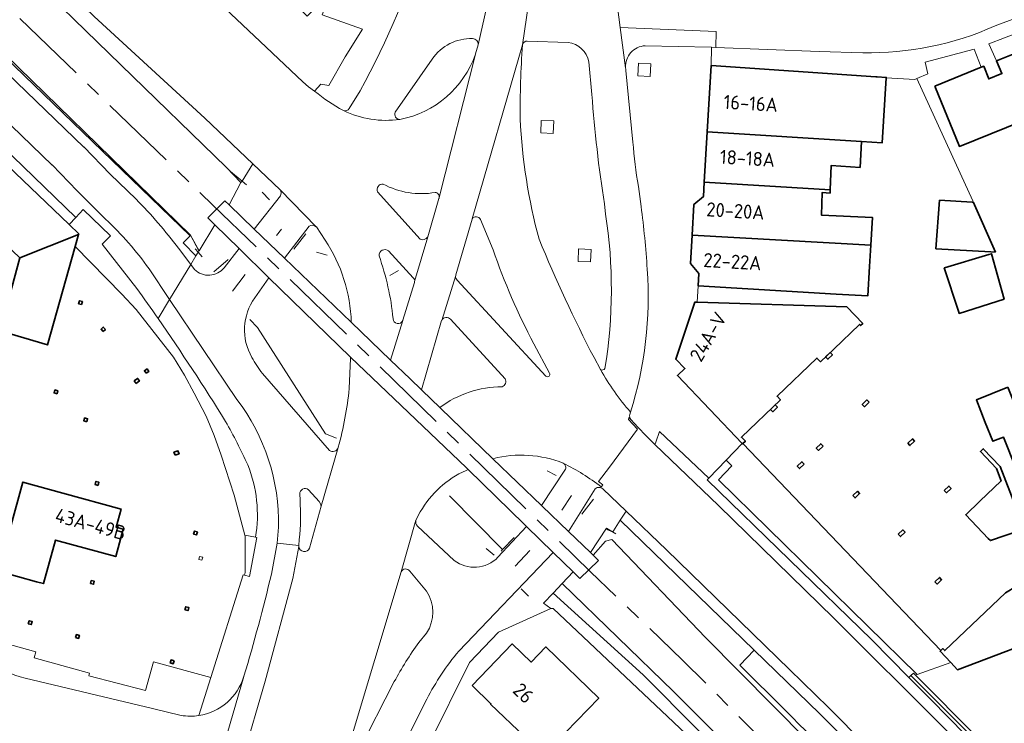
# Model space of a CAD drawing. Extents: x 152761 to 155748, y 459947 to 462743.
# Tile 243 of 256: x 154744 to 154838, y 462276 to 462343. Entities that reach past the tile are written whole.
import ezdxf
from ezdxf.enums import TextEntityAlignment as Align

# ---------------------------------------------------------------- set-up
doc = ezdxf.new("R2010")
doc.units = 0
doc.header["$LTSCALE"] = 0.75
doc.linetypes.add('AM-AS', pattern=[16, 10, -2, 2, -2])
for name, color, linetype, lineweight in [('B-RO-AM-AS_SPOOR-G', 251, 'AM-AS', 18), ('B-RO-BV-GELEIDECONSTRUCTIE-G', 251, 'CONTINUOUS', 18), ('B-RO-GR-BEPLANTING_CULTUUR_BODEMBEDEKKER-GV', 251, 'CONTINUOUS', 18), ('B-RO-GR-BEPLANTING_CULTUUR_HEESTERS-GV', 251, 'CONTINUOUS', 18), ('B-RO-GR-GRAS-GV', 251, 'CONTINUOUS', 13), ('B-RO-GR-GROENVOORZIENING-GV', 251, 'CONTINUOUS', 18), ('B-RO-GR-HAAG-GV', 251, 'CONTINUOUS', 13), ('B-RO-IE-TERREINAFSCHEIDING_KUNSTMATIG_HEKWERK-G', 251, 'IE-TERREINAFSCHEIDING-KUNSTMATIG', 18), ('B-RO-IE-TERREINAFSCHEIDING_KUNSTMATIG_MUUR-G', 251, 'IE-TERREINAFSCHEIDING-KUNSTMATIG-DICHT', 18), ('B-RO-IE-TERREINAFSCHEIDING_KUNSTMATIG_MUUR-GV', 251, 'CONTINUOUS', 18), ('B-RO-OG-BEBOUWING-GV', 6, 'CONTINUOUS', 35), ('B-RO-OG-BEBOUWING-T18', 1, 'CONTINUOUS', 18), ('B-RO-OG-TERREIN_ONBEGROEID-GV', 251, 'CONTINUOUS', 18), ('B-RO-VH-VERHARDING_ASFALT-GV', 251, 'CONTINUOUS', 18), ('B-RO-VH-VERHARDING_BETONSTRAATSTEEN-GV', 251, 'CONTINUOUS', 18), ('B-RO-VH-VERHARDING_GESLOTEN-GV', 251, 'CONTINUOUS', 18), ('B-RO-VH-VERHARDING_HALFVERHARDING-GV', 251, 'CONTINUOUS', 18), ('B-RO-VH-VERHARDING_STRAATBAKSTEEN-GV', 251, 'CONTINUOUS', 18), ('B-RO-VH-VERHARDING_TEGEL-GV', 251, 'CONTINUOUS', 18)]:
    doc.layers.add(name, color=color, linetype=linetype, lineweight=lineweight)
doc.styles.add('NLCS-ISO-M200-T18', font='NLCS-ISO.ttf', dxfattribs={"height": 0.36})
doc.linetypes.add('IE-TERREINAFSCHEIDING-KUNSTMATIG', pattern='A,4,[82,NLCS.SHX,S=0.75,R=90,X=0,Y=0],4,-2', length=10)
doc.linetypes.add('IE-TERREINAFSCHEIDING-KUNSTMATIG-DICHT', pattern='A,8,-1,[82,NLCS.SHX,S=0.75,R=90,X=0,Y=0],-1', length=10)

msp = doc.modelspace()

# ---------------------------------------------------------------- linework, layer by layer
at = {"layer": 'B-RO-AM-AS_SPOOR-G', "flags": 128}
msp.add_lwpolyline([(155681.987, 461195.763), (155672.897, 461211.998), (155658.384, 461238), (155648.351, 461255.973), (155631.803, 461285.539), (155617.005, 461312.012), (155604.143, 461335.108), (155586.106, 461367.342), (155573.02, 461390.792), (155559.991, 461413.975), (155544.73, 461441.297), (155529.591, 461468.574), (155516.181, 461492.539), (155500.425, 461520.67), (155487.311, 461544.201), (155472.908, 461569.975), (155459.676, 461593.56), (155452.428, 461606.124), (155446.443, 461616.221), (155440.009, 461626.758), (155432.431, 461638.783), (155427.999, 461645.62), (155419.637, 461658.231), (155411.687, 461669.817), (155404.43, 461680.083), (155396.489, 461691.108), (155386.222, 461704.969), (155375.934, 461718.105), (155367.385, 461728.826), (155358.538, 461739.712), (155349.636, 461750.151), (155339.349, 461762.035), (155326.593, 461776.143), (155315.623, 461787.804), (155302.965, 461800.863), (155286.683, 461817.004), (155279.088, 461824.405), (155265.87, 461837.192), (155251.91, 461850.736), (155235.055, 461867.015), (155223.768, 461877.851), (155210.731, 461890.47), (155196.665, 461904.045), (155180.515, 461919.578), (155162.215, 461937.301), (155146.061, 461952.951), (155129.233, 461969.126), (155112.429, 461985.449), (155089.419, 462007.664), (155069.182, 462027.224), (155049.179, 462046.54), (155031.327, 462063.779), (155013.24, 462081.298), (154991.538, 462102.251), (154971.216, 462121.853), (154947.336, 462145.018), (154926.087, 462165.465), (154903.331, 462187.394), (154885.668, 462204.449), (154866.26, 462223.265), (154854.532, 462234.618), (154837.057, 462251.563), (154828.307, 462260.46), (154819.869, 462269.224), (154807.197, 462281.919), (154798.331, 462290.411), (154775.258, 462312.873), (154762.216, 462325.461), (154742.643, 462344.37), (154723.927, 462362.402), (154710.544, 462375.359), (154692.99, 462392.257), (154675.511, 462409.117), (154657.482, 462426.5), (154637.826, 462445.435), (154617.093, 462465.509), (154594.11, 462487.696), (154586.212, 462495.316)], dxfattribs=at)
at = {"layer": 'B-RO-BV-GELEIDECONSTRUCTIE-G', "flags": 128}
for points in [[(154764.682, 462328.046), (154764.995, 462327.785)], [(154764.995, 462327.785), (154765.413, 462327.437)], [(154767.611, 462325.991), (154766.916, 462326.729)], [(154768.773, 462323.193), (154768.277, 462322.567)], [(154771.11, 462322.74), (154769.962, 462321.274)], [(154760.491, 462321.296), (154760.775, 462320.97)], [(154760.775, 462320.97), (154761.149, 462320.539)], [(154773.147, 462320.68), (154772.121, 462320.989)], [(154762.286, 462319.086), (154763.647, 462320.275)], [(154765.29, 462318.83), (154764.055, 462317.26)], [(154779.977, 462319.208), (154779.152, 462318.74)], [(154765.718, 462314.533), (154766.48, 462313.772)], [(154772.992, 462303.579), (154774.02, 462303.166)], [(154795.083, 462299.593), (154794.219, 462300.052)], [(154784.849, 462297.632), (154789.956, 462292.511)], [(154796.556, 462297.663), (154795.636, 462296.263)], [(154797.554, 462295.874), (154798.663, 462297.34)], [(154799.926, 462294.423), (154800.497, 462294.182)], [(154789.956, 462292.511), (154791.044, 462293.654)], [(154800.497, 462294.182), (154800.791, 462294.019)], [(154788.375, 462292.61), (154789.129, 462291.971)], [(154789.804, 462292.352), (154789.956, 462292.511)], [(154791.169, 462290.915), (154792.574, 462292.402)], [(154791.737, 462288.743), (154792.43, 462288.044)]]:
    msp.add_lwpolyline(points, dxfattribs=at)
at = {"layer": 'B-RO-GR-BEPLANTING_CULTUUR_BODEMBEDEKKER-GV', "flags": 128}
msp.add_lwpolyline([(154812.974, 462302.647), (154812.94, 462302.615), (154812.9, 462302.657), (154811.367, 462301.057), (154811.926, 462300.522), (154810.651, 462299.19), (154829.68, 462280.538), (154832.901, 462281.672), (154831.863, 462282.763), (154831.93, 462282.827)], close=True, dxfattribs=at)
at = {"layer": 'B-RO-GR-BEPLANTING_CULTUUR_HEESTERS-GV', "flags": 128}
for points in [[(154823.857, 462272.707), (154824.106, 462272.953), (154820.32, 462276.783), (154814.057, 462282.863), (154812.668, 462281.432)], [(155144.963, 461974.7), (155145.179, 461974.997), (155145.061, 461975.091), (155144.977, 461974.992), (155142.443, 461977.139), (155044.234, 462071.257), (154985.542, 462127.971), (154984.597, 462128.883), (154863.02, 462246.363), (154853.037, 462256.167), (154843.167, 462266.13), (154834.79, 462274.708), (154829.082, 462280.441), (154828.884, 462280.246), (154830.969, 462278.132), (154844.308, 462264.577)]]:
    msp.add_lwpolyline(points, dxfattribs=at)
at = {"layer": 'B-RO-GR-BEPLANTING_CULTUUR_HEESTERS-GV'}
msp.add_lwpolyline([(154812.668, 462281.432, -0.006012), (154822.708, 462271.345)], format="xyb", dxfattribs=at)
at = {"layer": 'B-RO-GR-GRAS-GV', "flags": 128}
for points in [[(154828.127, 462255.407), (154828.63, 462254.933), (154828.76, 462254.807), (154829.375, 462254.702), (154830.878, 462254.084), (154817.056, 462268.204), (154806.335, 462278.914), (154795.663, 462289.26), (154794.794, 462288.338), (154803.427, 462280.488), (154813.981, 462269.857), (154824.526, 462259.07)], [(154794.794, 462288.338), (154793.884, 462287.372), (154794.585, 462286.85), (154794.793, 462286.861), (154810.388, 462272.146), (154828.127, 462255.407), (154824.526, 462259.07), (154813.981, 462269.857), (154803.427, 462280.488)]]:
    msp.add_lwpolyline(points, close=True, dxfattribs=at)
at = {"layer": 'B-RO-GR-GROENVOORZIENING-GV', "flags": 128}
for points in [[(154570.723, 462519.547), (154566.664, 462524.051), (154566.039, 462523.504), (154565.042, 462522.631), (154565.163, 462522.493), (154565.179, 462522.507), (154568.134, 462519.46), (154576.349, 462510.586), (154584.591, 462502.112), (154588.799, 462497.968), (154743.24, 462348.777), (154763.509, 462329.1), (154764.866, 462327.666), (154764.995, 462327.785), (154766.003, 462329.44), (154761.427, 462333.824), (154750.806, 462343.542), (154736.067, 462357.79), (154721.3, 462371.9)], [(154758.898, 462321.348), (154760.062, 462319.792), (154760.565, 462320.622), (154760.57, 462320.631), (154760.775, 462320.97), (154760.859, 462321.109), (154760.058, 462322.603), (154738.467, 462343.626), (154583.65, 462492.697), (154574.441, 462501.561), (154559.641, 462513.41), (154561.213, 462514.812), (154560.176, 462515.989), (154557.929, 462514.084), (154562.281, 462510.567), (154567.217, 462506.628)], [(154574.699, 462500), (154574.736, 462500), (154622.293, 462454.106), (154704.799, 462374.483), (154749.809, 462331.046), (154749.81, 462331.08), (154752.358, 462328.44), (154754.838, 462326.057)], [(154754.895, 462317.502), (154751.592, 462321.739), (154752.369, 462322.537), (154749.768, 462325.069), (154749.056, 462324.306), (154748.414, 462323.618), (154749.333, 462322.741), (154749.317, 462322.685), (154748.991, 462321.52), (154753.475, 462316.967), (154754.853, 462315.504), (154758.428, 462310.918), (154759.474, 462309.195), (154760.391, 462307.467), (154761.554, 462305.263), (154762.313, 462303.415), (154762.999, 462301.532), (154764.231, 462297.712), (154765.249, 462293.868), (154766.278, 462293.679)]]:
    msp.add_lwpolyline(points, dxfattribs=at)
for points in [[(154804.106, 462337.817), (154804.165, 462339.015), (154802.967, 462339.074), (154802.908, 462337.876)], [(154794.799, 462332.345), (154794.858, 462333.543), (154793.659, 462333.602), (154793.6, 462332.404)], [(154798.375, 462320.038), (154798.434, 462321.236), (154797.236, 462321.295), (154797.177, 462320.097)], [(154829.323, 462280.663), (154829.508, 462280.477), (154829.68, 462280.538), (154810.651, 462299.19), (154811.926, 462300.522), (154811.367, 462301.057), (154809.709, 462299.325), (154809.564, 462299.18), (154825.332, 462283.846), (154828.884, 462280.246), (154829.082, 462280.441)]]:
    msp.add_lwpolyline(points, close=True, dxfattribs=at)
at = {"layer": 'B-RO-GR-GROENVOORZIENING-GV'}
for points in [[(154754.838, 462326.057, -0.030669), (154758.898, 462321.348)], [(154756.932, 462314.623, 0.003693), (154754.895, 462317.502)], [(154763.41, 462304.771, 0.01322), (154756.932, 462314.623)], [(154765.544, 462300.606, 0.018253), (154763.41, 462304.771)], [(154766.278, 462293.679, 0.136548), (154765.544, 462300.606)]]:
    msp.add_lwpolyline(points, format="xyb", dxfattribs=at)
at = {"layer": 'B-RO-GR-HAAG-GV', "flags": 128}
for points in [[(154570.723, 462519.547), (154566.664, 462524.051), (154566.039, 462523.504), (154565.042, 462522.631), (154565.163, 462522.493), (154565.179, 462522.507), (154568.134, 462519.46), (154576.349, 462510.586), (154584.591, 462502.112), (154588.799, 462497.968), (154743.24, 462348.777), (154763.509, 462329.1), (154764.866, 462327.666), (154764.995, 462327.785), (154766.003, 462329.44)], [(154758.898, 462321.348), (154760.062, 462319.792), (154760.565, 462320.622), (154760.57, 462320.631), (154760.775, 462320.97), (154760.859, 462321.109), (154760.058, 462322.603), (154738.467, 462343.626), (154583.649, 462492.692), (154574.441, 462501.561), (154559.641, 462513.41), (154561.213, 462514.812), (154560.176, 462515.989), (154557.929, 462514.084), (154562.281, 462510.567), (154567.217, 462506.628)], [(154766.003, 462329.44), (154761.427, 462333.824), (154750.806, 462343.542), (154736.067, 462357.79), (154721.3, 462371.9), (154711.433, 462381.491), (154707.308, 462385.467), (154692.595, 462399.679), (154677.858, 462413.875), (154663.145, 462428.09), (154648.409, 462442.298), (154634.442, 462455.815), (154628.762, 462461.294), (154619.701, 462470.035), (154605.7, 462483.549), (154591.172, 462497.617), (154591.196, 462497.572), (154591.037, 462497.737)], [(154704.799, 462374.483), (154749.809, 462331.046), (154749.81, 462331.08), (154752.358, 462328.44), (154754.838, 462326.057)]]:
    msp.add_lwpolyline(points, dxfattribs=at)
at = {"layer": 'B-RO-GR-HAAG-GV'}
msp.add_lwpolyline([(154754.838, 462326.057, -0.030669), (154758.898, 462321.348)], format="xyb", dxfattribs=at)
at = {"layer": 'B-RO-GR-HAAG-GV', "flags": 128}
msp.add_lwpolyline([(154811.367, 462301.057), (154809.709, 462299.325), (154809.564, 462299.18), (154825.332, 462283.846), (154828.884, 462280.246), (154829.082, 462280.441), (154829.323, 462280.663), (154829.508, 462280.477), (154829.68, 462280.538), (154810.651, 462299.19), (154811.926, 462300.522)], close=True, dxfattribs=at)
at = {"layer": 'B-RO-IE-TERREINAFSCHEIDING_KUNSTMATIG_HEKWERK-G', "flags": 128}
for points in [[(154583.65, 462492.697), (154738.467, 462343.626), (154760.058, 462322.603), (154760.868, 462321.092)], [(154632.705, 462445.463), (154760.012, 462322.541), (154759.349, 462321.863), (154760.597, 462320.603)], [(154763.871, 462328.717), (154764.995, 462327.785)], [(154766.48, 462313.772), (154772.992, 462303.579)], [(154831.93, 462282.827), (154812.974, 462302.647)], [(154810.388, 462272.146), (154794.793, 462286.861)], [(154832.901, 462281.672), (154829.68, 462280.538)], [(154829.68, 462280.538), (154829.508, 462280.477)]]:
    msp.add_lwpolyline(points, dxfattribs=at)
at = {"layer": 'B-RO-IE-TERREINAFSCHEIDING_KUNSTMATIG_HEKWERK-G'}
msp.add_lwpolyline([(154812.668, 462281.432, -0.006012), (154822.708, 462271.345)], format="xyb", dxfattribs=at)
at = {"layer": 'B-RO-IE-TERREINAFSCHEIDING_KUNSTMATIG_MUUR-G', "flags": 128}
for points in [[(154835.002, 462325.903), (154829.637, 462337.599)], [(154829.323, 462280.663), (154829.082, 462280.441)], [(154829.082, 462280.441), (154834.79, 462274.708), (154843.167, 462266.13), (154853.037, 462256.167), (154863.02, 462246.363), (154984.597, 462128.883)], [(154829.508, 462280.477), (154829.323, 462280.663)], [(154830.017, 462279.965), (154829.508, 462280.477)], [(154835.02, 462274.935), (154830.017, 462279.965)]]:
    msp.add_lwpolyline(points, dxfattribs=at)
at = {"layer": 'B-RO-IE-TERREINAFSCHEIDING_KUNSTMATIG_MUUR-GV', "flags": 128}
msp.add_lwpolyline([(154760.839, 462291.56), (154761.129, 462291.475), (154761.213, 462291.762), (154760.923, 462291.848)], close=True, dxfattribs=at)
msp.add_lwpolyline([(154843.398, 462266.356), (154835.02, 462274.935), (154830.017, 462279.965), (154829.508, 462280.477), (154829.323, 462280.663), (154829.082, 462280.441), (154834.79, 462274.708), (154843.167, 462266.13), (154853.037, 462256.167), (154863.02, 462246.363), (154984.597, 462128.883), (154985.542, 462127.971), (155044.234, 462071.257), (155142.443, 461977.139), (155144.977, 461974.992), (155145.061, 461975.091), (155145.186, 461975.238), (155144.939, 461975.447)], dxfattribs=at)
at = {"layer": 'B-RO-OG-BEBOUWING-GV', "flags": 128}
for points in [[(154831.368, 462336.884), (154833.717, 462331.113), (154844.223, 462335.355), (154847.196, 462336.539), (154848.581, 462337.099), (154846.767, 462341.566), (154846.244, 462342.853), (154846.23, 462342.888), (154837.273, 462339.29), (154837.795, 462338.075), (154836.536, 462337.568), (154836.053, 462338.785), (154835.81, 462338.686)], [(154809.557, 462332.496), (154824.346, 462331.576), (154826.316, 462331.45), (154826.706, 462337.669), (154826.709, 462337.719), (154825.853, 462337.777), (154825.718, 462337.786), (154809.938, 462338.856)], [(154821.347, 462326.955), (154821.443, 462329.292), (154824.2, 462329.102), (154824.346, 462331.576), (154809.557, 462332.496), (154809.269, 462327.672)], [(154743.684, 462320.445), (154749.317, 462322.685), (154749.333, 462322.741), (154748.414, 462323.618), (154741.007, 462330.683), (154740.277, 462331.379), (154740.037, 462331.608), (154736.226, 462327.528)], [(154821.347, 462326.955), (154809.269, 462327.672), (154809.187, 462326.304), (154808.288, 462325.545), (154808.114, 462322.621), (154825.235, 462321.662), (154825.393, 462324.313), (154820.496, 462324.535), (154820.578, 462326.697), (154821.335, 462326.643)], [(154837.171, 462320.992), (154835.037, 462325.79), (154834.929, 462325.763), (154831.821, 462325.953), (154831.473, 462321.313), (154836.748, 462321.016)], [(154749.317, 462322.685), (154743.684, 462320.445), (154741.777, 462313.432), (154746.358, 462312.093), (154748.991, 462321.52)], [(154825.235, 462321.662), (154808.114, 462322.621), (154807.951, 462319.893), (154808.75, 462318.946), (154808.679, 462317.758), (154821.9, 462316.968), (154824.944, 462316.786), (154825.112, 462319.603)], [(154832.296, 462319.474), (154832.262, 462319.464), (154833.639, 462315.331), (154833.711, 462315.115), (154838.008, 462316.492), (154836.788, 462320.823), (154836.556, 462320.753)], [(154749.611, 462315.961), (154749.689, 462316.241), (154749.4, 462316.321), (154749.322, 462316.042)], [(154812.974, 462302.647), (154813.211, 462302.872), (154812.842, 462303.259), (154816.575, 462306.829), (154816.247, 462307.179), (154820.076, 462310.832), (154820.413, 462310.486), (154821.677, 462311.696), (154824.145, 462314.06), (154824.254, 462313.947), (154824.463, 462314.147), (154822.929, 462315.74), (154808.585, 462316.189), (154808.382, 462316.195), (154806.539, 462310.721), (154807.424, 462309.838), (154806.707, 462309.155), (154812.9, 462302.657), (154812.94, 462302.615)], [(154751.676, 462313.378), (154751.895, 462313.584), (154751.69, 462313.802), (154751.471, 462313.597)], [(154821.344, 462311.375), (154820.904, 462310.953), (154821.118, 462310.729), (154821.559, 462311.151)], [(154755.81, 462309.378), (154756.056, 462309.553), (154755.883, 462309.798), (154755.636, 462309.623)], [(154754.839, 462308.41), (154755.158, 462308.653), (154754.977, 462308.892), (154754.657, 462308.649)], [(154747.339, 462307.715), (154747.049, 462307.794), (154746.97, 462307.505), (154747.26, 462307.425)], [(154838.375, 462308.049), (154835.353, 462306.826), (154836.205, 462304.662), (154836.912, 462302.868), (154837.941, 462303.276), (154840.256, 462297.494), (154842.262, 462298.327)], [(154825.067, 462306.6), (154824.853, 462306.824), (154824.412, 462306.404), (154824.626, 462306.18)], [(154816.072, 462306.345), (154815.632, 462305.924), (154815.846, 462305.7), (154816.287, 462306.121)], [(154750.107, 462304.746), (154750.187, 462305.032), (154749.898, 462305.112), (154749.819, 462304.827)], [(154828.773, 462302.688), (154828.986, 462302.463), (154829.43, 462302.882), (154829.217, 462303.107)], [(154758.572, 462301.533), (154758.947, 462301.677), (154758.839, 462301.957), (154758.464, 462301.813)], [(154820.656, 462302.411), (154820.443, 462302.637), (154820, 462302.221), (154820.212, 462301.995)], [(154839.083, 462296.645), (154837.635, 462300.465), (154836.012, 462302.151), (154835.74, 462301.894), (154837.28, 462300.266), (154837.738, 462299.068), (154835.684, 462297.122), (154834.323, 462295.833), (154836.491, 462293.563), (154836.692, 462293.352), (154839.614, 462294.357), (154839.909, 462294.469)], [(154818.836, 462300.675), (154818.624, 462300.901), (154818.18, 462300.486), (154818.392, 462300.259)], [(154747.818, 462297.905), (154743.971, 462298.96), (154741.63, 462290.425), (154745.294, 462289.421), (154745.965, 462289.236), (154747.11, 462293.41), (154752.883, 462291.826), (154753.604, 462294.456), (154752.913, 462294.645), (154753.388, 462296.378)], [(154751.186, 462298.649), (154751.267, 462298.939), (154750.978, 462299.019), (154750.897, 462298.73)], [(154823.506, 462297.669), (154823.719, 462297.444), (154824.157, 462297.86), (154823.944, 462298.085)], [(154832.269, 462298.16), (154832.481, 462297.933), (154832.922, 462298.347), (154832.71, 462298.573)], [(154760.715, 462294.183), (154760.43, 462294.268), (154760.344, 462293.981), (154760.629, 462293.896)], [(154827.869, 462293.958), (154828.087, 462293.737), (154828.518, 462294.16), (154828.301, 462294.382)], [(154750.462, 462289.244), (154750.752, 462289.169), (154750.828, 462289.459), (154750.537, 462289.535)], [(154831.363, 462289.415), (154831.577, 462289.191), (154832.018, 462289.61), (154831.804, 462289.835)], [(154832.901, 462281.672), (154833.554, 462280.985), (154843.487, 462284.76), (154843.426, 462284.824), (154842.224, 462286.085), (154839.943, 462288.477), (154840.677, 462289.176), (154840.735, 462289.198), (154841.755, 462289.584), (154841.607, 462289.975), (154841.312, 462289.863), (154841.35, 462289.762), (154840.397, 462289.396), (154839.703, 462288.729), (154839.564, 462288.595), (154839.18, 462288.997), (154838.139, 462288.35), (154832.315, 462282.818), (154832.127, 462283.015), (154831.93, 462282.827), (154831.863, 462282.763)], [(154759.516, 462286.736), (154759.808, 462286.657), (154759.887, 462286.946), (154759.594, 462287.025)], [(154744.506, 462285.39), (154744.794, 462285.308), (154744.875, 462285.597), (154744.587, 462285.679)], [(154749.026, 462284.074), (154749.315, 462283.99), (154749.399, 462284.278), (154749.11, 462284.362)], [(154787.026, 462279.477), (154788.835, 462277.729), (154788.797, 462277.69), (154792.069, 462274.569), (154792.086, 462274.585), (154793.9, 462272.831), (154799.161, 462278.273), (154794.088, 462283.177), (154792.675, 462281.716), (154790.875, 462283.457)], [(154758.472, 462281.849), (154758.183, 462281.928), (154758.104, 462281.638), (154758.393, 462281.56)]]:
    msp.add_lwpolyline(points, close=True, dxfattribs=at)
at = {"layer": 'B-RO-OG-TERREIN_ONBEGROEID-GV', "flags": 128}
for points in [[(154812.668, 462281.432), (154814.057, 462282.863), (154801.22, 462295.324), (154800.586, 462294.289), (154800.497, 462294.182), (154799.919, 462294.55), (154798.366, 462292.206)], [(154798.366, 462292.206), (154798.626, 462291.956), (154799.815, 462293.316), (154800.42, 462293.453), (154809.408, 462284.071), (154822.351, 462270.997), (154822.708, 462271.345)]]:
    msp.add_lwpolyline(points, dxfattribs=at)
at = {"layer": 'B-RO-OG-TERREIN_ONBEGROEID-GV'}
msp.add_lwpolyline([(154822.708, 462271.345, 0.006012), (154812.668, 462281.432)], format="xyb", dxfattribs=at)
at = {"layer": 'B-RO-VH-VERHARDING_ASFALT-GV', "flags": 128}
for points in [[(154814.113, 462424.666), (154805.501, 462400.514), (154800.319, 462385.776), (154796.619, 462374.847), (154793.145, 462363.843), (154792.871, 462363.936), (154791.497, 462358.466), (154791.71, 462358.398), (154788.602, 462344.719), (154788.543, 462344.604), (154788.452, 462344.509), (154787.606, 462340.83), (154787.357, 462339.984), (154787.344, 462339.945), (154783.873, 462326.21)], [(154715.365, 462383.249), (154714.18, 462384.393), (154711.433, 462381.491), (154721.3, 462371.9), (154736.067, 462357.79), (154750.806, 462343.542), (154761.427, 462333.824), (154766.003, 462329.44), (154768.643, 462326.961), (154772.089, 462323.414), (154772.108, 462323.394), (154772.95, 462322.14)], [(154782.168, 462307.804), (154784.112, 462314.43), (154784.12, 462314.45), (154785.461, 462318.73), (154785.479, 462318.795), (154787.023, 462324.151), (154787.03, 462324.161), (154791.856, 462340.832), (154791.859, 462340.849), (154792.419, 462344.748), (154793.358, 462349.182), (154795.15, 462357.123), (154796.654, 462362.936), (154797.662, 462366.832)], [(154771.936, 462336.394), (154771.345, 462336.82), (154770.795, 462337.297), (154766.736, 462341.148), (154758.277, 462349.149), (154755.628, 462351.654)], [(154791.856, 462340.832), (154787.03, 462324.161)], [(154783.873, 462326.21), (154787.344, 462339.945)], [(154782.039, 462322.209), (154777.971, 462326.756)], [(154783.847, 462326.12), (154782.786, 462322.459), (154782.775, 462322.442), (154781.524, 462318.161)], [(154787.845, 462324.114), (154789.04, 462321.194)], [(154781.524, 462318.161), (154782.775, 462322.442)], [(154779.032, 462321.094), (154781.385, 462318.519)], [(154781.502, 462318.086), (154780.395, 462314.46), (154780.388, 462314.441), (154779.225, 462310.632), (154781.088, 462308.842), (154782.168, 462307.804)], [(154785.461, 462318.73), (154784.12, 462314.45)], [(154794.107, 462309.104), (154785.59, 462318.3)], [(154775.449, 462314.26), (154779.225, 462310.632), (154780.388, 462314.441)], [(154784.966, 462314.553), (154790.192, 462308.858)], [(154792.933, 462312.216), (154794.44, 462309.39)], [(154786.445, 462300.085), (154786.643, 462300.173), (154786.478, 462300.333), (154775.376, 462310.936), (154775.372, 462310.788), (154775.254, 462307.91)], [(154799.325, 462309.733), (154798.711, 462310.878)], [(154783.935, 462306.104), (154784.002, 462306.04), (154789.027, 462301.2)], [(154802.138, 462305.439), (154802.211, 462305.668)], [(154799.405, 462298.49), (154799.459, 462298.57), (154799.551, 462298.706), (154799.128, 462299.024), (154800.206, 462300.404), (154802.866, 462304.044), (154802, 462304.968), (154802.062, 462305.151), (154802.247, 462304.94)], [(154843.457, 462264.056), (154832.615, 462275.039), (154832.123, 462275.537), (154821.699, 462285.927), (154810.627, 462296.729), (154804.535, 462302.571), (154803.647, 462303.445), (154802.975, 462304.148), (154802.939, 462304.185), (154802.247, 462304.94), (154802.062, 462305.151), (154802, 462304.968), (154802.866, 462304.044), (154800.206, 462300.404), (154799.128, 462299.024), (154799.551, 462298.706), (154799.459, 462298.57), (154799.405, 462298.49), (154799.36, 462298.424)], [(154844.308, 462264.577), (154830.969, 462278.132), (154828.884, 462280.246), (154825.332, 462283.846), (154809.564, 462299.18), (154809.709, 462299.325), (154805, 462303.815), (154804.624, 462302.799), (154804.535, 462302.571), (154810.627, 462296.729), (154821.699, 462285.927), (154832.123, 462275.537), (154832.615, 462275.039), (154843.457, 462264.056)], [(154774.208, 462302.292), (154774.198, 462302.257), (154772.563, 462296.643), (154771.455, 462292.641)], [(154799.54, 462298.316), (154801.784, 462296.17), (154805.652, 462292.48), (154817.43, 462281.025), (154821.173, 462277.363), (154828.359, 462270.12), (154839.199, 462259.13), (154842.156, 462256.127)], [(154769.657, 462255.047), (154772.849, 462265.778), (154774.174, 462270.197), (154775.184, 462273.563), (154775.188, 462273.577), (154780.228, 462290.374), (154781.632, 462295.299), (154782.067, 462296.122)], [(154842.156, 462256.127), (154839.199, 462259.13), (154828.359, 462270.12), (154821.173, 462277.363), (154817.43, 462281.025), (154805.652, 462292.48), (154801.784, 462296.17), (154801.657, 462295.979), (154801.279, 462295.413), (154801.22, 462295.324), (154814.057, 462282.863), (154820.32, 462276.783), (154824.106, 462272.953), (154841.426, 462255.432)], [(154765.165, 462280.363), (154765.159, 462280.342), (154763.04, 462273.09), (154761.36, 462266.642), (154761.281, 462266.348), (154760.228, 462262.447), (154756.722, 462249.855), (154752.886, 462236.423), (154754.8, 462235.841), (154758.647, 462249.312), (154762.155, 462261.911), (154765.074, 462272.563), (154767.216, 462279.887), (154769.856, 462289.732), (154770.419, 462292.795)], [(154770.419, 462292.795), (154769.856, 462289.732), (154767.216, 462279.887), (154765.074, 462272.563), (154762.155, 462261.911), (154758.647, 462249.312), (154754.8, 462235.841), (154758.669, 462234.643)], [(154770.419, 462292.795), (154770.418, 462292.823), (154770.421, 462292.897), (154768.336, 462293.122), (154767.799, 462290.146)]]:
    msp.add_lwpolyline(points, dxfattribs=at)
at = {"layer": 'B-RO-VH-VERHARDING_ASFALT-GV'}
for points in [[(154791.644, 462333.739, -0.02115), (154791.856, 462340.832)], [(154787.344, 462339.945, -0.267925), (154780.105, 462333.688)], [(154774.696, 462334.539, -0.043954), (154771.936, 462336.394)], [(154780.105, 462333.688, -0.145893), (154774.696, 462334.539)], [(154793.447, 462322.227, -0.055167), (154791.644, 462333.739)], [(154777.971, 462326.756, -0.579964), (154778.504, 462327.499)], [(154778.504, 462327.499, 0.166678), (154783.495, 462326.697)], [(154783.495, 462326.697, -0.440318), (154783.873, 462326.21)], [(154783.873, 462326.21, -0.067457), (154783.847, 462326.12)], [(154787.03, 462324.161, -0.560782), (154787.845, 462324.114)], [(154772.95, 462322.14, -0.140528), (154775.449, 462314.26)], [(154782.775, 462322.442, -0.354375), (154782.039, 462322.209)], [(154798.711, 462310.878, -0.021494), (154793.447, 462322.227)], [(154778.109, 462320.634, -0.65438), (154779.032, 462321.094)], [(154779.452, 462314.61, 0.062898), (154778.109, 462320.634)], [(154789.04, 462321.194, 0.037531), (154792.933, 462312.216)], [(154781.385, 462318.519, -0.287717), (154781.524, 462318.161)], [(154781.524, 462318.161, -0.052709), (154781.502, 462318.086)], [(154785.59, 462318.3, -0.253041), (154785.461, 462318.73)], [(154780.388, 462314.441, -0.825935), (154779.452, 462314.61)], [(154784.12, 462314.45, -0.55916), (154784.966, 462314.553)], [(154794.44, 462309.39, -0.89647), (154794.107, 462309.104)], [(154802.211, 462305.668, -0.052002), (154799.325, 462309.733)], [(154790.192, 462308.858, -0.494444), (154789.896, 462308.093)], [(154775.254, 462307.91, -0.041666), (154774.208, 462302.292)], [(154789.896, 462308.093, 0.158615), (154783.935, 462306.104)], [(154802.247, 462304.94, -0.214273), (154802.138, 462305.439)], [(154789.027, 462301.2, -0.160052), (154795.762, 462300.764)], [(154782.067, 462296.122, -0.1555), (154786.445, 462300.085)], [(154795.762, 462300.764, -0.05548), (154799.405, 462298.49)], [(154799.36, 462298.424, -0.09804), (154799.54, 462298.316)], [(154771.455, 462292.641, -0.799357), (154770.419, 462292.795)], [(154767.799, 462290.146, -0.014102), (154765.165, 462280.363)]]:
    msp.add_lwpolyline(points, format="xyb", dxfattribs=at)
at = {"layer": 'B-RO-VH-VERHARDING_BETONSTRAATSTEEN-GV'}
for points in [[(154787.081, 462341.432, 0.259248), (154783.2, 462339.462)], [(154787.606, 462340.83, 0.451535), (154787.081, 462341.432)], [(154780.105, 462333.688, 0.267925), (154787.344, 462339.945)], [(154779.655, 462334.387, 0.528549), (154780.105, 462333.688)], [(154778.504, 462327.499, 0.579964), (154777.971, 462326.756)], [(154783.495, 462326.697, -0.166678), (154778.504, 462327.499)], [(154783.873, 462326.21, 0.440318), (154783.495, 462326.697)], [(154783.847, 462326.12, 0.067457), (154783.873, 462326.21)], [(154772.089, 462323.414, 0.368244), (154771.421, 462323.458)], [(154787.845, 462324.114, 0.560782), (154787.03, 462324.161)], [(154775.449, 462314.26, 0.140528), (154772.95, 462322.14)], [(154782.039, 462322.209, 0.354375), (154782.775, 462322.442)], [(154779.032, 462321.094, 0.65438), (154778.109, 462320.634)], [(154778.109, 462320.634, -0.062898), (154779.452, 462314.61)], [(154792.933, 462312.216, -0.037531), (154789.04, 462321.194)], [(154781.524, 462318.161, 0.287717), (154781.385, 462318.519)], [(154781.502, 462318.086, 0.052709), (154781.524, 462318.161)], [(154785.461, 462318.73, 0.253041), (154785.59, 462318.3)], [(154779.452, 462314.61, 0.825935), (154780.388, 462314.441)], [(154784.966, 462314.553, 0.55916), (154784.12, 462314.45)], [(154794.107, 462309.104, 0.89647), (154794.44, 462309.39)], [(154789.896, 462308.093, 0.494444), (154790.192, 462308.858)], [(154783.935, 462306.104, -0.158615), (154789.896, 462308.093)], [(154781.058, 462290.441, 0.557892), (154780.228, 462290.374)], [(154782.675, 462284.486, 0.297624), (154782.652, 462288.528)], [(154779.574, 462279.852, -0.034215), (154781.932, 462283.599)]]:
    msp.add_lwpolyline(points, format="xyb", dxfattribs=at)
at = {"layer": 'B-RO-VH-VERHARDING_BETONSTRAATSTEEN-GV', "flags": 128}
for points in [[(154787.344, 462339.945), (154787.357, 462339.984), (154787.606, 462340.83)], [(154783.2, 462339.462), (154779.655, 462334.387)], [(154777.971, 462326.756), (154782.039, 462322.209)], [(154782.775, 462322.442), (154782.786, 462322.459), (154783.847, 462326.12)], [(154771.421, 462323.458), (154769.038, 462320.419), (154775.449, 462314.26)], [(154787.03, 462324.161), (154787.023, 462324.151), (154785.479, 462318.795), (154785.461, 462318.73)], [(154789.04, 462321.194), (154787.845, 462324.114)], [(154772.95, 462322.14), (154772.108, 462323.394), (154772.089, 462323.414)], [(154781.385, 462318.519), (154779.032, 462321.094)], [(154780.388, 462314.441), (154780.395, 462314.46), (154781.502, 462318.086)], [(154785.59, 462318.3), (154794.107, 462309.104)], [(154784.12, 462314.45), (154784.112, 462314.43), (154782.168, 462307.804), (154782.235, 462307.74), (154783.935, 462306.104)], [(154790.192, 462308.858), (154784.966, 462314.553)], [(154794.44, 462309.39), (154792.933, 462312.216)], [(154782.652, 462288.528), (154781.058, 462290.441)], [(154780.228, 462290.374), (154775.188, 462273.577), (154775.184, 462273.563)], [(154781.932, 462283.599), (154782.675, 462284.486)], [(154776.138, 462273.156), (154779.574, 462279.852)]]:
    msp.add_lwpolyline(points, dxfattribs=at)
at = {"layer": 'B-RO-VH-VERHARDING_GESLOTEN-GV', "flags": 128}
msp.add_lwpolyline([(154796.278, 462294.217), (154793.738, 462296.662), (154793.68, 462296.718), (154789.027, 462301.2), (154784.002, 462306.04), (154783.935, 462306.104), (154782.235, 462307.74), (154782.168, 462307.804), (154781.088, 462308.842), (154779.225, 462310.632), (154775.449, 462314.26), (154769.038, 462320.419), (154766.149, 462323.195), (154763.738, 462325.511), (154763.343, 462325.89), (154761.706, 462324.252), (154762.37, 462323.6), (154764.698, 462321.318), (154767.559, 462318.513), (154767.561, 462318.511), (154775.35, 462310.961), (154775.376, 462310.936), (154786.478, 462300.333), (154786.643, 462300.173), (154792.013, 462294.943), (154792.244, 462294.718), (154794.804, 462292.224), (154796.708, 462290.369), (154797.365, 462289.729), (154799.14, 462291.46), (154798.626, 462291.956), (154798.366, 462292.206)], close=True, dxfattribs=at)
at = {"layer": 'B-RO-VH-VERHARDING_HALFVERHARDING-GV', "flags": 128}
msp.add_lwpolyline([(154588.799, 462497.968), (154588.691, 462497.853), (154583.784, 462492.83), (154583.65, 462492.697), (154738.467, 462343.626), (154760.058, 462322.603), (154760.859, 462321.109), (154760.868, 462321.092), (154762.37, 462323.6), (154761.706, 462324.252), (154763.343, 462325.89), (154763.738, 462325.511), (154764.866, 462327.666), (154763.509, 462329.1), (154743.24, 462348.777)], close=True, dxfattribs=at)
msp.add_lwpolyline([(154822.351, 462270.997), (154809.408, 462284.071), (154800.42, 462293.453), (154799.815, 462293.316), (154798.626, 462291.956), (154799.14, 462291.46), (154797.365, 462289.729), (154796.708, 462290.369), (154795.663, 462289.26), (154806.335, 462278.914), (154817.056, 462268.204)], dxfattribs=at)
at = {"layer": 'B-RO-VH-VERHARDING_STRAATBAKSTEEN-GV', "flags": 128}
for points in [[(154800.393, 462348.98), (154801.231, 462342.499), (154810.406, 462342.106), (154810.385, 462340.593), (154820.275, 462340.212), (154824.48, 462340.079)], [(154837.139, 462342.647), (154841.184, 462344.149), (154842.424, 462344.625)], [(154768.656, 462326.369), (154766.149, 462323.195), (154769.038, 462320.419), (154771.421, 462323.458)], [(154772.089, 462323.414), (154768.643, 462326.961)], [(154766.206, 462316.6), (154767.559, 462318.513), (154764.698, 462321.318), (154763.262, 462319.492)], [(154760.434, 462319.321), (154760.062, 462319.792), (154758.041, 462316.449), (154764.498, 462306.867)], [(154773.367, 462301.977), (154766.934, 462309.361)], [(154771.341, 462298.229), (154772.388, 462297.1), (154772.512, 462296.886), (154772.563, 462296.643), (154774.198, 462302.257)], [(154795.925, 462300.112), (154793.68, 462296.718)], [(154793.68, 462296.718), (154793.738, 462296.662), (154796.278, 462294.217), (154798.669, 462298.062), (154798.833, 462298.326)], [(154799.36, 462298.424), (154799.405, 462298.49)], [(154770.542, 462297.271), (154770.518, 462297.804)], [(154768.483, 462294.654), (154768.336, 462293.122), (154770.421, 462292.897), (154770.465, 462293.456)], [(154759.144, 462276.615), (154756.417, 462277.285), (154744.208, 462280.189)], [(154761.36, 462266.642), (154763.04, 462273.09), (154765.159, 462280.342), (154765.165, 462280.363)]]:
    msp.add_lwpolyline(points, dxfattribs=at)
at = {"layer": 'B-RO-VH-VERHARDING_STRAATBAKSTEEN-GV'}
for points in [[(154824.48, 462340.079, 0.110609), (154837.139, 462342.647)], [(154768.643, 462326.961, -0.28886), (154768.656, 462326.369)], [(154771.421, 462323.458, -0.368244), (154772.089, 462323.414)], [(154763.262, 462319.492, -0.448711), (154760.434, 462319.321)], [(154765.929, 462310.907, -0.296337), (154766.206, 462316.6)], [(154766.934, 462309.361, -0.045879), (154765.929, 462310.907)], [(154764.498, 462306.867, -0.170244), (154768.483, 462294.654)], [(154774.198, 462302.257, -0.500905), (154773.367, 462301.977)], [(154799.405, 462298.49, 0.05548), (154795.762, 462300.764)], [(154795.762, 462300.764, -0.440274), (154795.925, 462300.112)], [(154770.518, 462297.804, -0.661994), (154771.341, 462298.229)], [(154798.833, 462298.326, -0.194336), (154799.214, 462298.454)], [(154799.214, 462298.454, -0.068419), (154799.36, 462298.424)], [(154770.465, 462293.456, 0.044297), (154770.542, 462297.271)], [(154744.208, 462280.189, -0.169894), (154737.548, 462284.561)], [(154765.165, 462280.363, -0.289181), (154760.846, 462276.604)], [(154760.846, 462276.604, -0.079315), (154759.144, 462276.615)]]:
    msp.add_lwpolyline(points, format="xyb", dxfattribs=at)
at = {"layer": 'B-RO-VH-VERHARDING_TEGEL-GV', "flags": 128}
for points in [[(154754.838, 462326.057), (154752.358, 462328.44), (154749.81, 462331.08), (154749.809, 462331.046), (154704.799, 462374.483), (154622.293, 462454.106), (154574.736, 462500), (154574.699, 462500)], [(154573.36, 462496.657), (154573.373, 462496.645), (154573.364, 462496.661), (154573.378, 462496.648), (154576.404, 462493.693), (154589.72, 462480.914), (154603.752, 462467.392), (154617.047, 462454.559), (154620.07, 462451.638), (154632.497, 462439.631), (154646.513, 462426.09), (154660.537, 462412.574), (154675.255, 462398.332), (154689.287, 462384.811), (154702.492, 462372.052), (154703.267, 462371.302), (154718.031, 462357.043), (154732.056, 462343.532), (154746.793, 462329.298), (154746.782, 462329.34), (154749.195, 462326.847), (154751.91, 462324.146)], [(154751.91, 462324.146), (154749.195, 462326.847), (154746.782, 462329.34), (154746.793, 462329.298), (154732.056, 462343.532), (154718.031, 462357.043), (154703.267, 462371.302), (154702.492, 462372.052), (154689.287, 462384.811), (154675.255, 462398.332), (154660.537, 462412.574), (154646.513, 462426.09), (154632.497, 462439.631), (154620.07, 462451.638), (154617.047, 462454.559), (154603.752, 462467.392), (154589.72, 462480.914), (154576.404, 462493.693), (154573.378, 462496.648), (154573.364, 462496.661), (154573.373, 462496.645), (154573.36, 462496.657)], [(154801.61, 462416.3), (154799.031, 462409.166), (154793.156, 462393.202), (154793.045, 462393.241), (154790.085, 462385.16), (154791.117, 462384.779), (154784.385, 462366.842), (154783.456, 462367.18), (154780.316, 462358.439), (154780.505, 462358.371), (154775.44, 462344.36), (154773.209, 462345.185), (154772.66, 462343.716), (154776.536, 462342.346), (154774.873, 462339.687), (154773.299, 462336.93), (154772.519, 462337.066), (154771.936, 462336.394)], [(154740.379, 462367.685), (154758.884, 462349.766), (154758.277, 462349.149), (154766.736, 462341.148), (154770.795, 462337.297), (154771.345, 462336.82), (154771.936, 462336.394), (154772.519, 462337.066), (154773.299, 462336.93), (154774.873, 462339.687), (154776.536, 462342.346), (154772.66, 462343.716), (154773.209, 462345.185), (154772.884, 462345.305), (154771.232, 462343.597), (154766.332, 462348.334), (154766.146, 462348.108), (154755.705, 462358.182), (154755.812, 462358.345), (154751.414, 462362.585), (154751.297, 462362.468), (154749.986, 462361.144), (154729.702, 462380.784)], [(154801.736, 462338.643), (154801.231, 462342.499), (154800.393, 462348.98), (154800.286, 462359.626)], [(154787.606, 462340.83), (154788.452, 462344.509), (154788.344, 462344.457), (154788.224, 462344.439), (154785.311, 462344.689)], [(154792.419, 462344.748), (154791.859, 462340.849)], [(154824.48, 462340.079), (154820.275, 462340.212), (154810.385, 462340.593), (154809.975, 462340.609), (154809.938, 462338.856), (154825.718, 462337.786), (154825.853, 462337.777), (154826.709, 462337.719), (154826.706, 462337.669), (154829.457, 462337.52), (154829.637, 462337.599), (154830.694, 462338.061), (154830.427, 462339.169), (154835.127, 462340.42), (154835.81, 462338.686), (154836.053, 462338.785), (154836.536, 462337.568), (154837.795, 462338.075), (154837.273, 462339.29), (154836.557, 462340.926), (154845.543, 462344.372)], [(154842.424, 462344.625), (154841.184, 462344.149), (154837.139, 462342.647)], [(154810.385, 462340.593), (154810.406, 462342.106), (154801.231, 462342.499), (154801.736, 462338.643)], [(154791.859, 462340.849), (154791.856, 462340.832)], [(154796.226, 462341.048), (154792.32, 462341.186)], [(154792.32, 462341.186), (154796.226, 462341.048)], [(154802.247, 462304.94), (154802.939, 462304.185), (154802.975, 462304.148), (154803.647, 462303.445), (154804.535, 462302.571), (154804.624, 462302.799), (154805, 462303.815), (154809.709, 462299.325), (154811.367, 462301.057), (154812.9, 462302.657), (154806.707, 462309.155), (154807.424, 462309.838), (154806.539, 462310.721), (154808.382, 462316.195), (154808.585, 462316.189), (154808.679, 462317.758), (154808.75, 462318.946), (154807.951, 462319.893), (154808.114, 462322.621), (154808.288, 462325.545), (154809.187, 462326.304), (154809.269, 462327.672), (154809.557, 462332.496), (154809.938, 462338.856), (154809.975, 462340.609), (154809.943, 462340.61), (154803.614, 462340.744)], [(154803.614, 462340.744), (154809.943, 462340.61), (154809.975, 462340.609), (154810.385, 462340.593)], [(154779.655, 462334.387), (154783.2, 462339.462)], [(154798.501, 462336.091), (154798.203, 462339.209)], [(154798.203, 462339.209), (154798.501, 462336.091)], [(154801.766, 462338.393), (154802.436, 462331.522)], [(154802.436, 462331.522), (154801.766, 462338.393)], [(154776.311, 462336.424), (154775.254, 462334.737)], [(154775.254, 462334.737), (154776.311, 462336.424)], [(154740.965, 462332.095), (154749.056, 462324.306), (154749.768, 462325.069), (154752.369, 462322.537), (154751.592, 462321.739), (154754.895, 462317.502)], [(154768.643, 462326.961), (154766.003, 462329.44), (154764.995, 462327.785), (154764.866, 462327.666), (154763.738, 462325.511), (154766.149, 462323.195)], [(154802.959, 462327.271), (154803.216, 462325.355)], [(154803.216, 462325.355), (154802.959, 462327.271)], [(154766.149, 462323.195), (154768.656, 462326.369)], [(154799.819, 462324.632), (154799.71, 462325.595)], [(154799.71, 462325.595), (154799.819, 462324.632)], [(154763.262, 462319.492), (154764.698, 462321.318), (154762.37, 462323.6), (154760.868, 462321.092), (154760.859, 462321.109), (154760.775, 462320.97), (154760.57, 462320.631), (154760.565, 462320.622), (154760.062, 462319.792), (154760.434, 462319.321)], [(154760.062, 462319.792), (154758.898, 462321.348)], [(154756.071, 462319.372), (154758.041, 462316.449), (154760.062, 462319.792)], [(154756.932, 462314.623), (154758.041, 462316.449), (154756.071, 462319.372)], [(154775.254, 462307.91), (154775.372, 462310.788), (154775.376, 462310.936), (154775.35, 462310.961), (154767.561, 462318.511), (154767.559, 462318.513), (154766.206, 462316.6)], [(154764.498, 462306.867), (154758.041, 462316.449), (154756.932, 462314.623)], [(154798.711, 462310.878), (154799.325, 462309.733)], [(154766.934, 462309.361), (154773.367, 462301.977)], [(154802.211, 462305.668), (154802.138, 462305.439)], [(154774.198, 462302.257), (154774.208, 462302.292)], [(154789.027, 462301.2), (154793.68, 462296.718), (154795.925, 462300.112)], [(154789.505, 462291.765), (154792.244, 462294.718), (154792.013, 462294.943), (154786.643, 462300.173), (154786.445, 462300.085)], [(154771.455, 462292.641), (154772.563, 462296.643), (154772.512, 462296.886), (154772.388, 462297.1), (154771.341, 462298.229)], [(154798.833, 462298.326), (154798.669, 462298.062), (154796.278, 462294.217)], [(154796.278, 462294.217), (154798.366, 462292.206), (154799.919, 462294.55), (154800.497, 462294.182), (154800.586, 462294.289), (154801.22, 462295.324), (154801.279, 462295.413), (154801.657, 462295.979), (154801.784, 462296.17), (154799.54, 462298.316)], [(154770.518, 462297.804), (154770.542, 462297.271)], [(154782.067, 462296.122), (154781.632, 462295.299)], [(154781.632, 462295.299), (154780.228, 462290.374)], [(154767.799, 462290.146), (154768.336, 462293.122), (154768.483, 462294.654)], [(154781.805, 462294.735), (154785.308, 462291.457)], [(154785.308, 462291.457), (154781.805, 462294.735)], [(154785.746, 462282.777), (154794.804, 462292.224), (154792.244, 462294.718), (154789.505, 462291.765)], [(154766.278, 462293.679), (154766.387, 462293.658), (154765.695, 462289.908), (154765.225, 462290.042), (154765.099, 462290.079), (154761.995, 462280.245), (154760.846, 462276.604)], [(154770.465, 462293.456), (154770.421, 462292.897), (154770.418, 462292.823), (154770.419, 462292.795)], [(154779.532, 462267.215), (154781.001, 462269.557), (154782.924, 462273.9), (154786.785, 462281.678), (154789.551, 462284.574), (154794.585, 462286.85), (154793.884, 462287.372), (154794.794, 462288.338), (154795.663, 462289.26), (154796.708, 462290.369), (154794.804, 462292.224), (154785.746, 462282.777)], [(154781.058, 462290.441), (154782.652, 462288.528)], [(154760.846, 462276.604), (154761.995, 462280.245), (154756.507, 462281.744), (154755.739, 462279), (154750.315, 462280.406), (154750.377, 462280.647), (154745.053, 462282.122), (154745.215, 462282.706), (154739.474, 462284.301)], [(154782.675, 462284.486), (154781.932, 462283.599)], [(154744.208, 462280.189), (154756.417, 462277.285), (154759.144, 462276.615)], [(154779.574, 462279.852), (154776.138, 462273.156)], [(154769.855, 462254.776), (154771.912, 462253.977), (154774.842, 462261.236), (154775.163, 462262.032), (154778.829, 462270.464), (154782.686, 462278.177)], [(154782.686, 462278.177), (154778.829, 462270.464)]]:
    msp.add_lwpolyline(points, dxfattribs=at)
at = {"layer": 'B-RO-VH-VERHARDING_TEGEL-GV'}
for points in [[(154782.716, 462351.56, -0.048695), (154776.311, 462336.424)], [(154776.311, 462336.424, 0.048695), (154782.716, 462351.56)], [(154837.139, 462342.647, -0.110609), (154824.48, 462340.079)], [(154783.2, 462339.462, -0.259248), (154787.081, 462341.432)], [(154787.081, 462341.432, -0.451535), (154787.606, 462340.83)], [(154791.856, 462340.832, 0.02115), (154791.644, 462333.739)], [(154792.32, 462341.186, 0.388439), (154791.859, 462340.849)], [(154791.859, 462340.849, -0.388439), (154792.32, 462341.186)], [(154798.203, 462339.209, 0.337016), (154796.226, 462341.048)], [(154796.226, 462341.048, -0.337016), (154798.203, 462339.209)], [(154803.614, 462340.744, 0.419946), (154801.736, 462338.643)], [(154801.736, 462338.643, -0.419946), (154803.614, 462340.744)], [(154801.736, 462338.643, 0.031546), (154801.766, 462338.393)], [(154801.766, 462338.393, -0.031546), (154801.736, 462338.643)], [(154771.936, 462336.394, 0.043954), (154774.696, 462334.539)], [(154799.71, 462325.595, -0.020685), (154798.501, 462336.091)], [(154798.501, 462336.091, 0.020685), (154799.71, 462325.595)], [(154775.254, 462334.737, -0.383549), (154774.696, 462334.539)], [(154774.696, 462334.539, 0.383549), (154775.254, 462334.737)], [(154774.696, 462334.539, 0.145893), (154780.105, 462333.688)], [(154780.105, 462333.688, -0.528549), (154779.655, 462334.387)], [(154791.644, 462333.739, 0.055167), (154793.447, 462322.227)], [(154802.436, 462331.522, 0.022328), (154802.959, 462327.271)], [(154802.959, 462327.271, -0.022328), (154802.436, 462331.522)], [(154768.656, 462326.369, 0.28886), (154768.643, 462326.961)], [(154758.898, 462321.348, 0.030669), (154754.838, 462326.057)], [(154803.216, 462325.355, -0.018962), (154803.808, 462319.344)], [(154803.808, 462319.344, 0.018962), (154803.216, 462325.355)], [(154799.753, 462309.844, 0.079524), (154799.819, 462324.632)], [(154799.819, 462324.632, -0.079524), (154799.753, 462309.844)], [(154751.91, 462324.146, -0.053388), (154756.071, 462319.372)], [(154756.071, 462319.372, 0.053388), (154751.91, 462324.146)], [(154793.447, 462322.227, 0.021494), (154798.711, 462310.878)], [(154760.434, 462319.321, 0.448711), (154763.262, 462319.492)], [(154803.808, 462319.344, -0.09396), (154802.211, 462305.668)], [(154802.211, 462305.668, 0.09396), (154803.808, 462319.344)], [(154754.895, 462317.502, -0.003693), (154756.932, 462314.623)], [(154766.206, 462316.6, 0.296337), (154765.929, 462310.907)], [(154756.932, 462314.623, -0.01322), (154763.41, 462304.771)], [(154765.929, 462310.907, 0.045879), (154766.934, 462309.361)], [(154799.325, 462309.733, 0.413606), (154799.753, 462309.844)], [(154799.753, 462309.844, -0.413606), (154799.325, 462309.733)], [(154799.325, 462309.733, 0.052002), (154802.211, 462305.668)], [(154774.208, 462302.292, 0.041666), (154775.254, 462307.91)], [(154768.483, 462294.654, 0.170244), (154764.498, 462306.867)], [(154763.41, 462304.771, -0.018253), (154765.544, 462300.606)], [(154802.138, 462305.439, 0.214273), (154802.247, 462304.94)], [(154773.367, 462301.977, 0.500905), (154774.198, 462302.257)], [(154795.762, 462300.764, 0.160052), (154789.027, 462301.2)], [(154765.544, 462300.606, -0.136548), (154766.278, 462293.679)], [(154786.445, 462300.085, 0.1555), (154782.067, 462296.122)], [(154795.925, 462300.112, 0.440274), (154795.762, 462300.764)], [(154771.341, 462298.229, 0.661994), (154770.518, 462297.804)], [(154799.214, 462298.454, 0.194336), (154798.833, 462298.326)], [(154799.36, 462298.424, 0.068419), (154799.214, 462298.454)], [(154799.54, 462298.316, 0.09804), (154799.36, 462298.424)], [(154770.542, 462297.271, -0.044297), (154770.465, 462293.456)], [(154781.632, 462295.299, 0.250373), (154781.805, 462294.735)], [(154781.805, 462294.735, -0.250373), (154781.632, 462295.299)], [(154770.419, 462292.795, 0.799357), (154771.455, 462292.641)], [(154785.308, 462291.457, 0.381691), (154789.505, 462291.765)], [(154789.505, 462291.765, -0.381691), (154785.308, 462291.457)], [(154780.228, 462290.374, -0.557892), (154781.058, 462290.441)], [(154765.165, 462280.363, 0.014102), (154767.799, 462290.146)], [(154782.652, 462288.528, -0.297624), (154782.675, 462284.486)], [(154737.548, 462284.561, 0.169894), (154744.208, 462280.189)], [(154781.932, 462283.599, 0.034215), (154779.574, 462279.852)], [(154782.686, 462278.177, -0.05251), (154785.746, 462282.777)], [(154785.746, 462282.777, 0.05251), (154782.686, 462278.177)], [(154760.846, 462276.604, 0.289181), (154765.165, 462280.363)], [(154759.144, 462276.615, 0.079315), (154760.846, 462276.604)]]:
    msp.add_lwpolyline(points, format="xyb", dxfattribs=at)
at = {"layer": 'B-RO-VH-VERHARDING_TEGEL-GV', "flags": 128}
for points in [[(154804.106, 462337.817), (154802.908, 462337.876), (154802.967, 462339.074), (154804.165, 462339.015)], [(154794.799, 462332.345), (154793.6, 462332.404), (154793.659, 462333.602), (154794.858, 462333.543)], [(154798.375, 462320.038), (154797.177, 462320.097), (154797.236, 462321.295), (154798.434, 462321.236)], [(154766.278, 462293.679), (154765.249, 462293.868), (154765.28, 462293.75), (154765.288, 462290.298), (154765.225, 462290.042), (154765.695, 462289.908), (154766.387, 462293.658)]]:
    msp.add_lwpolyline(points, close=True, dxfattribs=at)

# ---------------------------------------------------------------- texts
at = {"layer": 'B-RO-OG-BEBOUWING-T18', "style": 'NLCS-ISO-M200-T18'}
for s, rotation, p in [('16-16A', 356.6, (154813.728, 462335.229)), ('18-18A', 356.6, (154813.413, 462329.969)), ('20-20A', 356.6, (154812.258, 462324.929)), ('22-22A', 356.6, (154811.969, 462320.074)), ('24A-V', 59.7, (154809.649, 462312.877)), ('43A-49B', 344.7, (154750.48, 462294.936)), ('26', 315.9, (154791.946, 462278.751))]:
    msp.add_text(s, height=1.35, rotation=rotation, dxfattribs=at).set_placement(p, align=Align.MIDDLE)

doc.saveas('drawing.dxf')
